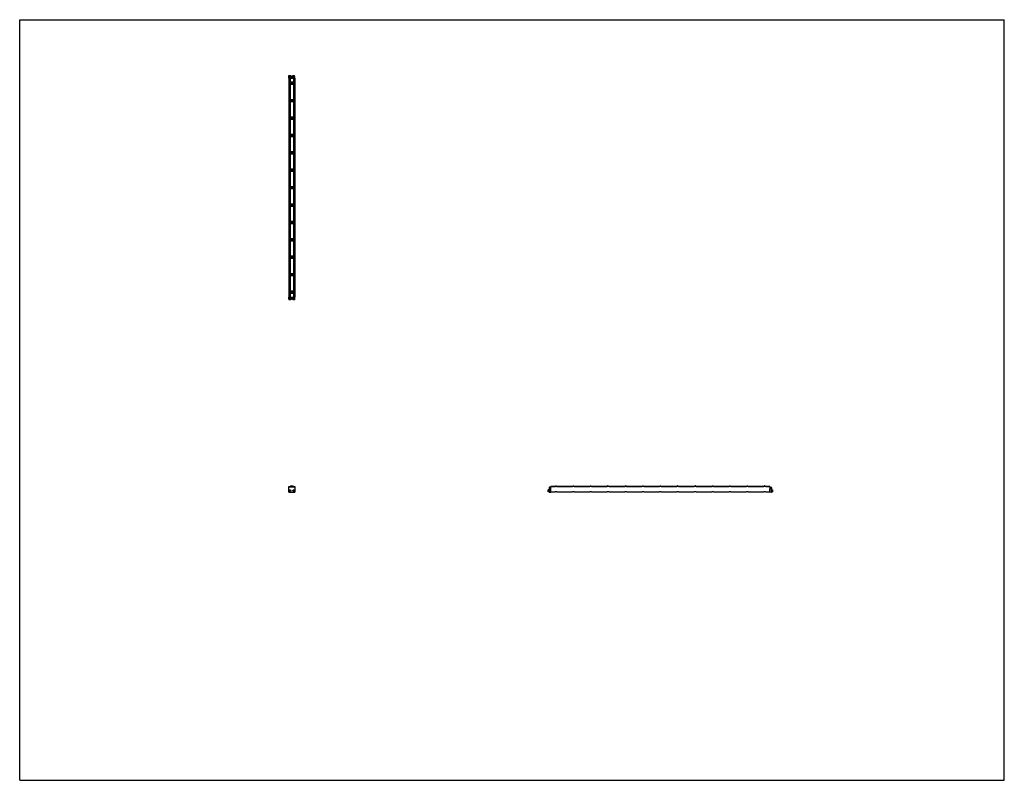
# Model space of a CAD drawing. Header units: inches. Extents: x 0 to 198, y 0 to 153.
import ezdxf

# ---------------------------------------------------------------- set-up
doc = ezdxf.new("R2010")
doc.units = ezdxf.units.IN
doc.header["$LTSCALE"] = 10.89
doc.header["$MEASUREMENT"] = 0
doc.layers.get('0').update_dxf_attribs({"linetype": 'CONTINUOUS'})
for name, color, linetype in [('240826_BL10', 7, 'CONTINUOUS'), ('240826_BL11', 7, 'CONTINUOUS'), ('240826_BL12', 7, 'CONTINUOUS'), ('240826_BL13', 7, 'CONTINUOUS'), ('240826_BL16', 7, 'CONTINUOUS'), ('240826_BL17', 7, 'CONTINUOUS'), ('240826_BL18', 7, 'CONTINUOUS'), ('240826_BL4', 7, 'CONTINUOUS'), ('240826_BL5', 7, 'CONTINUOUS'), ('240826_BL6', 7, 'CONTINUOUS'), ('240826_BL7', 7, 'CONTINUOUS'), ('240826_BL8', 7, 'CONTINUOUS'), ('240826_BL9', 7, 'CONTINUOUS'), ('240827_CAE_BL0', 7, 'CONTINUOUS'), ('240827_CAE_BL14', 7, 'CONTINUOUS'), ('2410WW_CAE_241044_BL19', 7, 'CONTINUOUS'), ('2436WW_243644_BL1', 7, 'CONTINUOUS'), ('X920693M_BL15', 7, 'CONTINUOUS'), ('X920693M_BL2', 7, 'CONTINUOUS'), ('X920693M_BL20', 7, 'CONTINUOUS'), ('X920693M_BL3', 7, 'CONTINUOUS')]:
    doc.layers.add(name, color=color, linetype=linetype)

# ---------------------------------------------------------------- blocks, each defined once
blk = doc.blocks.new('240827_CAE_BL0', base_point=(80.46, 77.57))
at = {"layer": '240827_CAE_BL0', "color": 7, "linetype": 'CONTINUOUS'}
for p, q in [((54.11, 97.19), (55.33, 97.19)), ((54.11, 96.83), (54.11, 97.19)), ((54.11, 97.08), (55.33, 97.08)), ((55.33, 96.83), (55.33, 97.19)), ((54.11, 96.83), (55.33, 96.83)), ((54.11, 57.94), (54.11, 58.94)), ((55.33, 58.94), (54.11, 58.94)), ((54.11, 57.94), (55.33, 57.94)), ((55.33, 58.94), (55.33, 57.94)), ((106.45, 58.85), (106.45, 58.03)), ((106.7, 58.94), (106.54, 58.94)), ((106.54, 57.94), (106.81, 57.94)), ((106.61, 58.77), (106.61, 58.64)), ((106.7, 58.77), (106.61, 58.77)), ((106.61, 58.64), (106.81, 58.64)), ((106.7, 58.94), (106.7, 58.77)), ((106.81, 57.94), (106.81, 58.64))]:
    blk.add_line(p, q, dxfattribs=at)
for centre, start, end in [((106.54, 58.85), 90, 180), ((106.54, 58.03), 180, 270)]:
    blk.add_arc(centre, 0.09, start, end, dxfattribs=at)
blk = doc.blocks.new('2436WW_243644_BL1', base_point=(102.47, 99.62))
at = {"layer": '2436WW_243644_BL1', "color": 7, "linetype": 'CONTINUOUS'}
for p, q in [((54.11, 141.21), (54.11, 97.21)), ((54.11, 141.21), (55.33, 141.21)), ((54.13, 141.21), (54.13, 97.21)), ((54.26, 141.21), (54.26, 140.32)), ((54.41, 141.21), (54.41, 140.4)), ((55.03, 141.21), (55.03, 140.4)), ((55.18, 141.21), (55.18, 140.32)), ((55.31, 141.21), (55.31, 97.21)), ((55.33, 97.21), (55.33, 141.21)), ((54.26, 140.09), (54.26, 136.82)), ((55.03, 140.4), (54.41, 140.4)), ((54.41, 140.02), (54.41, 136.9)), ((54.41, 140.02), (55.03, 140.02)), ((55.03, 140.02), (55.03, 136.9)), ((55.18, 140.09), (55.18, 136.82)), ((55.03, 136.9), (54.41, 136.9)), ((54.26, 136.59), (54.26, 133.32)), ((54.41, 136.52), (54.41, 133.4)), ((54.41, 136.52), (55.03, 136.52)), ((55.03, 136.52), (55.03, 133.4)), ((55.18, 136.59), (55.18, 133.32)), ((54.26, 133.09), (54.26, 129.82)), ((55.03, 133.4), (54.41, 133.4)), ((54.41, 133.02), (54.41, 129.9)), ((54.41, 133.02), (55.03, 133.02)), ((55.03, 133.02), (55.03, 129.9)), ((55.18, 133.09), (55.18, 129.82)), ((54.26, 129.59), (54.26, 126.32)), ((55.03, 129.9), (54.41, 129.9)), ((54.41, 129.52), (54.41, 126.4)), ((54.41, 129.52), (55.03, 129.52)), ((55.03, 129.52), (55.03, 126.4)), ((55.18, 129.59), (55.18, 126.32)), ((54.26, 126.09), (54.26, 122.82)), ((55.03, 126.4), (54.41, 126.4)), ((54.41, 126.02), (54.41, 122.9)), ((54.41, 126.02), (55.03, 126.02)), ((55.03, 126.02), (55.03, 122.9)), ((55.18, 126.09), (55.18, 122.82)), ((55.03, 122.9), (54.41, 122.9)), ((54.26, 122.59), (54.26, 119.32)), ((54.41, 122.52), (54.41, 119.4)), ((54.41, 122.52), (55.03, 122.52)), ((55.03, 122.52), (55.03, 119.4)), ((55.18, 122.59), (55.18, 119.32)), ((54.26, 119.09), (54.26, 115.82)), ((55.03, 119.4), (54.41, 119.4)), ((54.41, 119.02), (54.41, 115.9)), ((54.41, 119.02), (55.03, 119.02)), ((55.03, 119.02), (55.03, 115.9)), ((55.18, 119.09), (55.18, 115.82)), ((54.26, 115.59), (54.26, 112.32)), ((55.03, 115.9), (54.41, 115.9)), ((54.41, 115.52), (55.03, 115.52)), ((54.41, 115.52), (54.41, 112.4)), ((55.03, 115.52), (55.03, 112.4)), ((55.18, 115.59), (55.18, 112.32)), ((54.26, 112.09), (54.26, 108.82)), ((55.03, 112.4), (54.41, 112.4)), ((54.41, 112.02), (55.03, 112.02)), ((54.41, 112.02), (54.41, 108.9)), ((55.03, 112.02), (55.03, 108.9)), ((55.18, 112.09), (55.18, 108.82)), ((54.26, 108.59), (54.26, 105.32)), ((55.03, 108.9), (54.41, 108.9)), ((54.41, 108.52), (55.03, 108.52)), ((54.41, 108.52), (54.41, 105.4)), ((55.03, 108.52), (55.03, 105.4)), ((55.18, 108.59), (55.18, 105.32)), ((54.26, 105.09), (54.26, 101.82)), ((55.03, 105.4), (54.41, 105.4)), ((54.41, 105.02), (55.03, 105.02)), ((54.41, 105.02), (54.41, 101.9)), ((55.03, 105.02), (55.03, 101.9)), ((55.18, 105.09), (55.18, 101.82)), ((54.26, 101.59), (54.26, 98.32)), ((55.03, 101.9), (54.41, 101.9)), ((54.41, 101.52), (55.03, 101.52)), ((54.41, 101.52), (54.41, 98.4)), ((55.03, 101.52), (55.03, 98.4)), ((55.18, 101.59), (55.18, 98.32)), ((54.12, 97.21), (54.11, 97.21)), ((54.13, 97.21), (55.33, 97.21)), ((54.26, 98.09), (54.26, 97.21)), ((55.03, 98.4), (54.41, 98.4)), ((54.41, 98.02), (55.03, 98.02)), ((54.41, 98.02), (54.41, 97.21)), ((55.03, 98.02), (55.03, 97.21)), ((55.18, 98.09), (55.18, 97.21)), ((54.13, 58.94), (54.13, 59.07)), ((54.13, 59.07), (54.26, 59.07)), ((54.26, 59.07), (54.26, 58.94)), ((55.18, 58.94), (55.18, 59.07)), ((55.18, 59.07), (55.31, 59.07)), ((55.31, 59.07), (55.31, 58.94)), ((106.83, 59.11), (106.83, 59.13)), ((106.83, 59.13), (107.64, 59.13)), ((106.83, 58.02), (106.83, 59.07)), ((150.83, 59.07), (106.83, 59.07)), ((106.83, 58.02), (107.66, 58.02)), ((107.64, 59.13), (107.64, 59.07)), ((108.01, 58.02), (111.16, 58.02)), ((108.02, 59.07), (108.02, 59.13)), ((108.02, 59.13), (111.14, 59.13)), ((111.14, 59.13), (111.14, 59.07)), ((111.51, 58.02), (114.66, 58.02)), ((111.52, 59.07), (111.52, 59.13)), ((111.52, 59.13), (114.64, 59.13)), ((114.64, 59.13), (114.64, 59.07)), ((115.01, 58.02), (118.16, 58.02)), ((115.02, 59.07), (115.02, 59.13)), ((115.02, 59.13), (118.14, 59.13)), ((118.14, 59.13), (118.14, 59.07)), ((118.51, 58.02), (121.66, 58.02)), ((118.52, 59.07), (118.52, 59.13)), ((118.52, 59.13), (121.64, 59.13)), ((121.64, 59.13), (121.64, 59.07)), ((122.01, 58.02), (125.16, 58.02)), ((122.02, 59.07), (122.02, 59.13)), ((122.02, 59.13), (125.14, 59.13)), ((125.14, 59.13), (125.14, 59.07)), ((125.51, 58.02), (128.66, 58.02)), ((125.52, 59.07), (125.52, 59.13)), ((125.52, 59.13), (128.64, 59.13)), ((128.64, 59.13), (128.64, 59.07)), ((129.01, 58.02), (132.16, 58.02)), ((129.02, 59.07), (129.02, 59.13)), ((129.02, 59.13), (132.14, 59.13)), ((132.14, 59.13), (132.14, 59.07)), ((132.51, 58.02), (135.66, 58.02)), ((132.52, 59.13), (135.64, 59.13)), ((132.52, 59.07), (132.52, 59.13)), ((135.64, 59.13), (135.64, 59.07)), ((136.01, 58.02), (139.16, 58.02)), ((136.02, 59.13), (139.14, 59.13)), ((136.02, 59.07), (136.02, 59.13)), ((139.14, 59.13), (139.14, 59.07)), ((139.51, 58.02), (142.66, 58.02)), ((139.52, 59.13), (142.64, 59.13)), ((139.52, 59.07), (139.52, 59.13)), ((142.64, 59.13), (142.64, 59.07)), ((143.01, 58.02), (146.16, 58.02)), ((143.02, 59.13), (146.14, 59.13)), ((143.02, 59.07), (143.02, 59.13)), ((146.14, 59.13), (146.14, 59.07)), ((146.51, 58.02), (149.66, 58.02)), ((146.52, 59.13), (149.64, 59.13)), ((146.52, 59.07), (146.52, 59.13)), ((149.64, 59.13), (149.64, 59.07)), ((150.01, 58.02), (150.83, 58.02)), ((150.02, 59.13), (150.83, 59.13)), ((150.02, 59.07), (150.02, 59.13)), ((150.83, 59.13), (150.83, 58.02))]:
    blk.add_line(p, q, dxfattribs=at)
for centre, radius, start, end in [((54.41, 140.21), 0.188, 90, 270), ((55.03, 140.21), 0.188, 270, 90), ((54.41, 136.71), 0.188, 90, 270), ((55.03, 136.71), 0.188, 270, 90), ((54.41, 133.21), 0.188, 90, 270), ((55.03, 133.21), 0.188, 270, 90), ((54.41, 129.71), 0.188, 90, 270), ((55.03, 129.71), 0.188, 270, 90), ((54.41, 126.21), 0.188, 90, 270), ((55.03, 126.21), 0.188, 270, 90), ((54.41, 122.71), 0.188, 90, 270), ((55.03, 122.71), 0.188, 270, 90), ((54.41, 119.21), 0.188, 90, 270), ((55.03, 119.21), 0.188, 270, 90), ((54.41, 115.71), 0.188, 90, 270), ((55.03, 115.71), 0.188, 270, 90), ((54.41, 112.21), 0.188, 90, 270), ((55.03, 112.21), 0.188, 270, 90), ((54.41, 108.71), 0.188, 90, 270), ((55.03, 108.71), 0.188, 270, 90), ((54.41, 105.21), 0.188, 90, 270), ((55.03, 105.21), 0.188, 270, 90), ((54.41, 101.71), 0.188, 90, 270), ((55.03, 101.71), 0.188, 270, 90), ((54.41, 98.21), 0.188, 90, 270), ((55.03, 98.21), 0.188, 270, 90), ((54.35, 58.26), 0.233, 177.7393, 180), ((54.72, 58.82), 0.312, 23.638, 156.3657), ((54.72, 58.82), 0.161, 51.4637, 128.5483)]:
    blk.add_arc(centre, radius, start, end, dxfattribs=at)
for points, knots in [([(107.83, 58.06), (107.81, 58.06), (107.78, 58.06), (107.73, 58.04), (107.69, 58.03), (107.67, 58.03), (107.66, 58.02), (107.66, 58.02)], [0, 0, 0, 0, 0.317915, 0.607577, 0.844276, 0.9339, 1, 1, 1, 1]), ([(107.99, 58.03), (107.98, 58.03), (107.96, 58.04), (107.91, 58.05), (107.86, 58.06), (107.83, 58.06)], [0, 0, 0, 0, 0.196955, 0.439064, 1, 1, 1, 1]), ([(108.01, 58.02), (108.01, 58.02), (108, 58.02), (107.99, 58.03), (107.99, 58.03)], [0, 0, 0, 0, 0.432818, 1, 1, 1, 1]), ([(111.33, 58.06), (111.31, 58.06), (111.28, 58.06), (111.23, 58.04), (111.19, 58.03), (111.17, 58.03), (111.16, 58.02), (111.16, 58.02)], [0, 0, 0, 0, 0.317915, 0.607577, 0.844276, 0.9339, 1, 1, 1, 1]), ([(111.49, 58.03), (111.48, 58.03), (111.46, 58.04), (111.41, 58.05), (111.36, 58.06), (111.33, 58.06)], [0, 0, 0, 0, 0.196955, 0.439064, 1, 1, 1, 1]), ([(111.51, 58.02), (111.51, 58.02), (111.5, 58.02), (111.49, 58.03), (111.49, 58.03)], [0, 0, 0, 0, 0.432818, 1, 1, 1, 1]), ([(114.83, 58.06), (114.81, 58.06), (114.78, 58.06), (114.73, 58.04), (114.69, 58.03), (114.67, 58.03), (114.66, 58.02), (114.66, 58.02)], [0, 0, 0, 0, 0.317915, 0.607577, 0.844276, 0.9339, 1, 1, 1, 1]), ([(114.99, 58.03), (114.98, 58.03), (114.96, 58.04), (114.91, 58.05), (114.86, 58.06), (114.83, 58.06)], [0, 0, 0, 0, 0.196955, 0.439064, 1, 1, 1, 1]), ([(115.01, 58.02), (115.01, 58.02), (115, 58.02), (114.99, 58.03), (114.99, 58.03)], [0, 0, 0, 0, 0.432818, 1, 1, 1, 1]), ([(118.33, 58.06), (118.31, 58.06), (118.28, 58.06), (118.23, 58.04), (118.19, 58.03), (118.17, 58.03), (118.16, 58.02), (118.16, 58.02)], [0, 0, 0, 0, 0.317915, 0.607577, 0.844276, 0.9339, 1, 1, 1, 1]), ([(118.49, 58.03), (118.48, 58.03), (118.46, 58.04), (118.41, 58.05), (118.36, 58.06), (118.33, 58.06)], [0, 0, 0, 0, 0.196955, 0.439064, 1, 1, 1, 1]), ([(118.51, 58.02), (118.51, 58.02), (118.5, 58.02), (118.49, 58.03), (118.49, 58.03)], [0, 0, 0, 0, 0.432818, 1, 1, 1, 1]), ([(121.83, 58.06), (121.81, 58.06), (121.78, 58.06), (121.73, 58.04), (121.69, 58.03), (121.67, 58.03), (121.66, 58.02), (121.66, 58.02)], [0, 0, 0, 0, 0.317915, 0.607577, 0.844276, 0.9339, 1, 1, 1, 1]), ([(121.99, 58.03), (121.98, 58.03), (121.96, 58.04), (121.91, 58.05), (121.86, 58.06), (121.83, 58.06)], [0, 0, 0, 0, 0.196955, 0.439064, 1, 1, 1, 1]), ([(122.01, 58.02), (122.01, 58.02), (122, 58.02), (121.99, 58.03), (121.99, 58.03)], [0, 0, 0, 0, 0.432818, 1, 1, 1, 1]), ([(125.33, 58.06), (125.31, 58.06), (125.28, 58.06), (125.23, 58.04), (125.19, 58.03), (125.17, 58.03), (125.16, 58.02), (125.16, 58.02)], [0, 0, 0, 0, 0.317915, 0.607577, 0.844276, 0.9339, 1, 1, 1, 1]), ([(125.49, 58.03), (125.48, 58.03), (125.46, 58.04), (125.41, 58.05), (125.36, 58.06), (125.33, 58.06)], [0, 0, 0, 0, 0.196955, 0.439064, 1, 1, 1, 1]), ([(125.51, 58.02), (125.51, 58.02), (125.5, 58.02), (125.49, 58.03), (125.49, 58.03)], [0, 0, 0, 0, 0.432818, 1, 1, 1, 1]), ([(128.83, 58.06), (128.81, 58.06), (128.78, 58.06), (128.73, 58.04), (128.69, 58.03), (128.67, 58.03), (128.66, 58.02), (128.66, 58.02)], [0, 0, 0, 0, 0.317915, 0.607577, 0.844276, 0.9339, 1, 1, 1, 1]), ([(128.99, 58.03), (128.98, 58.03), (128.96, 58.04), (128.91, 58.05), (128.86, 58.06), (128.83, 58.06)], [0, 0, 0, 0, 0.196955, 0.439064, 1, 1, 1, 1]), ([(129.01, 58.02), (129.01, 58.02), (129, 58.02), (128.99, 58.03), (128.99, 58.03)], [0, 0, 0, 0, 0.432818, 1, 1, 1, 1]), ([(132.33, 58.06), (132.31, 58.06), (132.28, 58.06), (132.23, 58.04), (132.19, 58.03), (132.17, 58.03), (132.16, 58.02), (132.16, 58.02)], [0, 0, 0, 0, 0.317915, 0.607577, 0.844276, 0.9339, 1, 1, 1, 1]), ([(132.49, 58.03), (132.48, 58.03), (132.46, 58.04), (132.41, 58.05), (132.36, 58.06), (132.33, 58.06)], [0, 0, 0, 0, 0.196955, 0.439064, 1, 1, 1, 1]), ([(132.51, 58.02), (132.51, 58.02), (132.5, 58.02), (132.49, 58.03), (132.49, 58.03)], [0, 0, 0, 0, 0.432818, 1, 1, 1, 1]), ([(135.83, 58.06), (135.81, 58.06), (135.78, 58.06), (135.73, 58.04), (135.69, 58.03), (135.67, 58.03), (135.66, 58.02), (135.66, 58.02)], [0, 0, 0, 0, 0.317915, 0.607577, 0.844276, 0.9339, 1, 1, 1, 1]), ([(135.99, 58.03), (135.98, 58.03), (135.96, 58.04), (135.91, 58.05), (135.86, 58.06), (135.83, 58.06)], [0, 0, 0, 0, 0.196955, 0.439064, 1, 1, 1, 1]), ([(136.01, 58.02), (136.01, 58.02), (136, 58.02), (135.99, 58.03), (135.99, 58.03)], [0, 0, 0, 0, 0.432818, 1, 1, 1, 1]), ([(139.33, 58.06), (139.31, 58.06), (139.28, 58.06), (139.23, 58.04), (139.19, 58.03), (139.17, 58.03), (139.16, 58.02), (139.16, 58.02)], [0, 0, 0, 0, 0.317915, 0.607577, 0.844276, 0.9339, 1, 1, 1, 1]), ([(139.49, 58.03), (139.48, 58.03), (139.46, 58.04), (139.41, 58.05), (139.36, 58.06), (139.33, 58.06)], [0, 0, 0, 0, 0.196955, 0.439064, 1, 1, 1, 1]), ([(139.51, 58.02), (139.51, 58.02), (139.5, 58.02), (139.49, 58.03), (139.49, 58.03)], [0, 0, 0, 0, 0.432818, 1, 1, 1, 1]), ([(142.83, 58.06), (142.81, 58.06), (142.78, 58.06), (142.73, 58.04), (142.69, 58.03), (142.67, 58.03), (142.66, 58.02), (142.66, 58.02)], [0, 0, 0, 0, 0.317915, 0.607577, 0.844276, 0.9339, 1, 1, 1, 1]), ([(142.99, 58.03), (142.98, 58.03), (142.96, 58.04), (142.91, 58.05), (142.86, 58.06), (142.83, 58.06)], [0, 0, 0, 0, 0.196955, 0.439064, 1, 1, 1, 1]), ([(143.01, 58.02), (143.01, 58.02), (143, 58.02), (142.99, 58.03), (142.99, 58.03)], [0, 0, 0, 0, 0.432818, 1, 1, 1, 1]), ([(146.33, 58.06), (146.31, 58.06), (146.28, 58.06), (146.23, 58.04), (146.19, 58.03), (146.17, 58.03), (146.16, 58.02), (146.16, 58.02)], [0, 0, 0, 0, 0.317915, 0.607577, 0.844276, 0.9339, 1, 1, 1, 1]), ([(146.49, 58.03), (146.48, 58.03), (146.46, 58.04), (146.41, 58.05), (146.36, 58.06), (146.33, 58.06)], [0, 0, 0, 0, 0.196955, 0.439064, 1, 1, 1, 1]), ([(146.51, 58.02), (146.51, 58.02), (146.5, 58.02), (146.49, 58.03), (146.49, 58.03)], [0, 0, 0, 0, 0.432818, 1, 1, 1, 1]), ([(149.83, 58.06), (149.81, 58.06), (149.78, 58.06), (149.73, 58.04), (149.69, 58.03), (149.67, 58.03), (149.66, 58.02), (149.66, 58.02)], [0, 0, 0, 0, 0.317915, 0.607577, 0.844276, 0.9339, 1, 1, 1, 1]), ([(149.99, 58.03), (149.98, 58.03), (149.96, 58.04), (149.91, 58.05), (149.86, 58.06), (149.83, 58.06)], [0, 0, 0, 0, 0.196955, 0.439064, 1, 1, 1, 1]), ([(150.01, 58.02), (150.01, 58.02), (150, 58.02), (149.99, 58.03), (149.99, 58.03)], [0, 0, 0, 0, 0.432818, 1, 1, 1, 1])]:
    blk.add_open_spline(points, degree=3, knots=knots, dxfattribs=at)
blk = doc.blocks.new('X920693M_BL2', base_point=(54.35, 77.63))
at = {"layer": 'X920693M_BL2', "color": 7, "linetype": 'CONTINUOUS'}
for p, q in [((54.23, 97.19), (54.23, 97.21)), ((54.47, 97.19), (54.47, 97.21)), ((54.15, 96.83), (54.15, 96.67)), ((54.54, 96.67), (54.15, 96.67)), ((54.54, 96.83), (54.54, 96.67)), ((54.26, 58.28), (54.33, 58.35)), ((54.26, 58.28), (54.28, 58.2)), ((54.37, 58.17), (54.28, 58.2)), ((54.33, 58.35), (54.42, 58.32)), ((54.43, 58.23), (54.37, 58.17)), ((54.43, 58.23), (54.42, 58.32))]:
    blk.add_line(p, q, dxfattribs=at)
blk.add_circle((54.35, 58.26), 0.197, dxfattribs=at)
blk = doc.blocks.new('X920693M_BL3', base_point=(80.87, 77.63))
at = {"layer": 'X920693M_BL3', "color": 7, "linetype": 'CONTINUOUS'}
for p, q in [((54.98, 97.21), (54.98, 97.19)), ((55.22, 97.21), (55.22, 97.19)), ((54.9, 96.83), (54.9, 96.67)), ((55.29, 96.67), (54.9, 96.67)), ((55.29, 96.83), (55.29, 96.67)), ((55.02, 58.3), (55.1, 58.35)), ((55.02, 58.3), (55.02, 58.21)), ((55.1, 58.17), (55.02, 58.21)), ((55.1, 58.35), (55.18, 58.3)), ((55.18, 58.21), (55.1, 58.17)), ((55.18, 58.21), (55.18, 58.3)), ((106.29, 58.06), (106.29, 58.45)), ((106.45, 58.45), (106.29, 58.45)), ((106.45, 58.06), (106.29, 58.06)), ((106.81, 58.37), (106.83, 58.37)), ((106.81, 58.14), (106.83, 58.14))]:
    blk.add_line(p, q, dxfattribs=at)
blk.add_circle((55.1, 58.26), 0.197, dxfattribs=at)
blk = doc.blocks.new('240826_BL4', base_point=(81.12, 78.35))
at = {"layer": '240826_BL4', "color": 7, "linetype": 'CONTINUOUS'}
for p, q in [((54.28, 98.29), (54.28, 98.12)), ((54.3, 98.31), (55.14, 98.31)), ((55.14, 98.11), (54.3, 98.11)), ((54.47, 98.33), (54.97, 98.33)), ((54.47, 98.33), (54.47, 98.31)), ((54.47, 98.11), (54.47, 98.09)), ((54.97, 98.09), (54.47, 98.09)), ((54.97, 98.33), (54.97, 98.31)), ((54.97, 98.11), (54.97, 98.09)), ((55.16, 98.29), (55.16, 98.12)), ((107.71, 59.07), (107.73, 59.07)), ((107.73, 59.24), (107.73, 59.07)), ((107.75, 59.26), (107.92, 59.26)), ((107.93, 59.24), (107.93, 59.07)), ((107.95, 59.07), (107.93, 59.07))]:
    blk.add_line(p, q, dxfattribs=at)
for centre, radius, start, end in [((54.3, 98.29), 0.015, 90, 180), ((54.3, 98.12), 0.015, 180, 270), ((55.14, 98.29), 0.015, 0, 90), ((55.14, 98.12), 0.015, 270, 360), ((54.72, 58.82), 0.438, 16.6092, 163.3908), ((54.72, 58.82), 0.33, 22.2774, 157.7229), ((54.72, 58.82), 0.322, 22.8534, 157.1465), ((107.75, 59.24), 0.015, 90, 180), ((107.92, 59.24), 0.015, 0, 90)]:
    blk.add_arc(centre, radius, start, end, dxfattribs=at)
blk = doc.blocks.new('240826_BL5', base_point=(82.87, 80.45))
at = {"layer": '240826_BL5', "color": 7, "linetype": 'CONTINUOUS'}
for p, q in [((54.28, 101.79), (54.28, 101.62)), ((54.3, 101.81), (55.14, 101.81)), ((55.14, 101.61), (54.3, 101.61)), ((54.47, 101.83), (54.97, 101.83)), ((54.47, 101.83), (54.47, 101.81)), ((54.47, 101.61), (54.47, 101.59)), ((54.97, 101.59), (54.47, 101.59)), ((54.97, 101.83), (54.97, 101.81)), ((54.97, 101.61), (54.97, 101.59)), ((55.16, 101.79), (55.16, 101.62)), ((111.21, 59.07), (111.23, 59.07)), ((111.23, 59.24), (111.23, 59.07)), ((111.25, 59.26), (111.42, 59.26)), ((111.43, 59.24), (111.43, 59.07)), ((111.45, 59.07), (111.43, 59.07))]:
    blk.add_line(p, q, dxfattribs=at)
for centre, start, end in [((54.3, 101.79), 90, 180), ((54.3, 101.62), 180, 270), ((55.14, 101.79), 0, 90), ((55.14, 101.62), 270, 360), ((111.25, 59.24), 90, 180), ((111.42, 59.24), 0, 90)]:
    blk.add_arc(centre, 0.015, start, end, dxfattribs=at)
blk = doc.blocks.new('240826_BL6', base_point=(84.62, 82.2))
at = {"layer": '240826_BL6', "color": 7, "linetype": 'CONTINUOUS'}
for p, q in [((54.28, 105.29), (54.28, 105.12)), ((54.3, 105.31), (55.14, 105.31)), ((55.14, 105.11), (54.3, 105.11)), ((54.47, 105.33), (54.97, 105.33)), ((54.47, 105.33), (54.47, 105.31)), ((54.47, 105.11), (54.47, 105.09)), ((54.97, 105.09), (54.47, 105.09)), ((54.97, 105.33), (54.97, 105.31)), ((54.97, 105.11), (54.97, 105.09)), ((55.16, 105.29), (55.16, 105.12)), ((114.71, 59.07), (114.73, 59.07)), ((114.73, 59.24), (114.73, 59.07)), ((114.75, 59.26), (114.92, 59.26)), ((114.93, 59.24), (114.93, 59.07)), ((114.95, 59.07), (114.93, 59.07))]:
    blk.add_line(p, q, dxfattribs=at)
for centre, start, end in [((54.3, 105.29), 90, 180), ((54.3, 105.12), 180, 270), ((55.14, 105.29), 0, 90), ((55.14, 105.12), 270, 360), ((114.75, 59.24), 90, 180), ((114.92, 59.24), 0, 90)]:
    blk.add_arc(centre, 0.015, start, end, dxfattribs=at)
blk = doc.blocks.new('240826_BL7', base_point=(86.37, 83.95))
at = {"layer": '240826_BL7', "color": 7, "linetype": 'CONTINUOUS'}
for p, q in [((54.28, 108.79), (54.28, 108.62)), ((54.3, 108.81), (55.14, 108.81)), ((55.14, 108.61), (54.3, 108.61)), ((54.47, 108.83), (54.97, 108.83)), ((54.47, 108.83), (54.47, 108.81)), ((54.47, 108.61), (54.47, 108.59)), ((54.97, 108.59), (54.47, 108.59)), ((54.97, 108.83), (54.97, 108.81)), ((54.97, 108.61), (54.97, 108.59)), ((55.16, 108.79), (55.16, 108.62)), ((118.21, 59.07), (118.23, 59.07)), ((118.23, 59.24), (118.23, 59.07)), ((118.25, 59.26), (118.42, 59.26)), ((118.43, 59.24), (118.43, 59.07)), ((118.45, 59.07), (118.43, 59.07))]:
    blk.add_line(p, q, dxfattribs=at)
for centre, start, end in [((54.3, 108.79), 90, 180), ((54.3, 108.62), 180, 270), ((55.14, 108.79), 0, 90), ((55.14, 108.62), 270, 360), ((118.25, 59.24), 90, 180), ((118.42, 59.24), 0, 90)]:
    blk.add_arc(centre, 0.015, start, end, dxfattribs=at)
blk = doc.blocks.new('240826_BL8', base_point=(88.12, 85.7))
at = {"layer": '240826_BL8', "color": 7, "linetype": 'CONTINUOUS'}
for p, q in [((54.28, 112.29), (54.28, 112.12)), ((54.3, 112.31), (55.14, 112.31)), ((55.14, 112.11), (54.3, 112.11)), ((54.47, 112.33), (54.97, 112.33)), ((54.47, 112.33), (54.47, 112.31)), ((54.47, 112.11), (54.47, 112.09)), ((54.97, 112.09), (54.47, 112.09)), ((54.97, 112.33), (54.97, 112.31)), ((54.97, 112.11), (54.97, 112.09)), ((55.16, 112.29), (55.16, 112.12)), ((121.71, 59.07), (121.73, 59.07)), ((121.73, 59.24), (121.73, 59.07)), ((121.75, 59.26), (121.92, 59.26)), ((121.93, 59.24), (121.93, 59.07)), ((121.95, 59.07), (121.93, 59.07))]:
    blk.add_line(p, q, dxfattribs=at)
for centre, start, end in [((54.3, 112.29), 90, 180), ((54.3, 112.12), 180, 270), ((55.14, 112.29), 0, 90), ((55.14, 112.12), 270, 360), ((121.75, 59.24), 90, 180), ((121.92, 59.24), 0, 90)]:
    blk.add_arc(centre, 0.015, start, end, dxfattribs=at)
blk = doc.blocks.new('240826_BL9', base_point=(102.12, 99.7))
at = {"layer": '240826_BL9', "color": 7, "linetype": 'CONTINUOUS'}
for p, q in [((54.28, 140.29), (54.28, 140.12)), ((54.3, 140.31), (55.14, 140.31)), ((55.14, 140.11), (54.3, 140.11)), ((54.47, 140.33), (54.47, 140.31)), ((54.47, 140.33), (54.97, 140.33)), ((54.47, 140.11), (54.47, 140.09)), ((54.97, 140.09), (54.47, 140.09)), ((54.97, 140.33), (54.97, 140.31)), ((54.97, 140.11), (54.97, 140.09)), ((55.16, 140.29), (55.16, 140.12)), ((149.71, 59.07), (149.73, 59.07)), ((149.73, 59.24), (149.73, 59.07)), ((149.75, 59.26), (149.92, 59.26)), ((149.93, 59.24), (149.93, 59.07)), ((149.95, 59.07), (149.93, 59.07))]:
    blk.add_line(p, q, dxfattribs=at)
for centre, start, end in [((54.3, 140.29), 90, 180), ((54.3, 140.12), 180, 270), ((55.14, 140.29), 0, 90), ((55.14, 140.12), 270, 360), ((149.75, 59.24), 90, 180), ((149.92, 59.24), 0, 90)]:
    blk.add_arc(centre, 0.015, start, end, dxfattribs=at)
blk = doc.blocks.new('240826_BL10', base_point=(89.87, 87.45))
at = {"layer": '240826_BL10', "color": 7, "linetype": 'CONTINUOUS'}
for p, q in [((54.28, 115.79), (54.28, 115.62)), ((54.3, 115.81), (55.14, 115.81)), ((55.14, 115.61), (54.3, 115.61)), ((54.47, 115.83), (54.97, 115.83)), ((54.47, 115.83), (54.47, 115.81)), ((54.47, 115.61), (54.47, 115.59)), ((54.97, 115.59), (54.47, 115.59)), ((54.97, 115.83), (54.97, 115.81)), ((54.97, 115.61), (54.97, 115.59)), ((55.16, 115.79), (55.16, 115.62)), ((125.21, 59.07), (125.23, 59.07)), ((125.23, 59.24), (125.23, 59.07)), ((125.25, 59.26), (125.42, 59.26)), ((125.43, 59.24), (125.43, 59.07)), ((125.45, 59.07), (125.43, 59.07))]:
    blk.add_line(p, q, dxfattribs=at)
for centre, start, end in [((54.3, 115.79), 90, 180), ((54.3, 115.62), 180, 270), ((55.14, 115.79), 0, 90), ((55.14, 115.62), 270, 360), ((125.25, 59.24), 90, 180), ((125.42, 59.24), 0, 90)]:
    blk.add_arc(centre, 0.015, start, end, dxfattribs=at)
blk = doc.blocks.new('240826_BL11', base_point=(100.37, 97.95))
at = {"layer": '240826_BL11', "color": 7, "linetype": 'CONTINUOUS'}
for p, q in [((54.28, 136.79), (54.28, 136.62)), ((54.3, 136.81), (55.14, 136.81)), ((54.47, 136.83), (54.47, 136.81)), ((54.47, 136.83), (54.97, 136.83)), ((54.97, 136.83), (54.97, 136.81)), ((55.16, 136.79), (55.16, 136.62)), ((55.14, 136.61), (54.3, 136.61)), ((54.47, 136.61), (54.47, 136.59)), ((54.97, 136.59), (54.47, 136.59)), ((54.97, 136.61), (54.97, 136.59)), ((146.21, 59.07), (146.23, 59.07)), ((146.23, 59.24), (146.23, 59.07)), ((146.25, 59.26), (146.42, 59.26)), ((146.43, 59.24), (146.43, 59.07)), ((146.45, 59.07), (146.43, 59.07))]:
    blk.add_line(p, q, dxfattribs=at)
for centre, start, end in [((54.3, 136.79), 90, 180), ((54.3, 136.62), 180, 270), ((55.14, 136.79), 0, 90), ((55.14, 136.62), 270, 360), ((146.25, 59.24), 90, 180), ((146.42, 59.24), 0, 90)]:
    blk.add_arc(centre, 0.015, start, end, dxfattribs=at)
blk = doc.blocks.new('240826_BL12', base_point=(98.62, 96.2))
at = {"layer": '240826_BL12', "color": 7, "linetype": 'CONTINUOUS'}
for p, q in [((54.28, 133.29), (54.28, 133.12)), ((54.3, 133.31), (55.14, 133.31)), ((55.14, 133.11), (54.3, 133.11)), ((54.47, 133.33), (54.47, 133.31)), ((54.47, 133.33), (54.97, 133.33)), ((54.47, 133.11), (54.47, 133.09)), ((54.97, 133.09), (54.47, 133.09)), ((54.97, 133.33), (54.97, 133.31)), ((54.97, 133.11), (54.97, 133.09)), ((55.16, 133.29), (55.16, 133.12)), ((142.71, 59.07), (142.73, 59.07)), ((142.73, 59.24), (142.73, 59.07)), ((142.75, 59.26), (142.92, 59.26)), ((142.93, 59.24), (142.93, 59.07)), ((142.95, 59.07), (142.93, 59.07))]:
    blk.add_line(p, q, dxfattribs=at)
for centre, start, end in [((54.3, 133.29), 90, 180), ((54.3, 133.12), 180, 270), ((55.14, 133.29), 0, 90), ((55.14, 133.12), 270, 360), ((142.75, 59.24), 90, 180), ((142.92, 59.24), 0, 90)]:
    blk.add_arc(centre, 0.015, start, end, dxfattribs=at)
blk = doc.blocks.new('240826_BL13', base_point=(96.87, 94.45))
at = {"layer": '240826_BL13', "color": 7, "linetype": 'CONTINUOUS'}
for p, q in [((54.28, 129.79), (54.28, 129.62)), ((54.3, 129.81), (55.14, 129.81)), ((55.14, 129.61), (54.3, 129.61)), ((54.47, 129.83), (54.47, 129.81)), ((54.47, 129.83), (54.97, 129.83)), ((54.47, 129.61), (54.47, 129.59)), ((54.97, 129.59), (54.47, 129.59)), ((54.97, 129.83), (54.97, 129.81)), ((54.97, 129.61), (54.97, 129.59)), ((55.16, 129.79), (55.16, 129.62)), ((139.21, 59.07), (139.23, 59.07)), ((139.23, 59.24), (139.23, 59.07)), ((139.25, 59.26), (139.42, 59.26)), ((139.43, 59.24), (139.43, 59.07)), ((139.45, 59.07), (139.43, 59.07))]:
    blk.add_line(p, q, dxfattribs=at)
for centre, start, end in [((54.3, 129.79), 90, 180), ((54.3, 129.62), 180, 270), ((55.14, 129.79), 0, 90), ((55.14, 129.62), 270, 360), ((139.25, 59.24), 90, 180), ((139.42, 59.24), 0, 90)]:
    blk.add_arc(centre, 0.015, start, end, dxfattribs=at)
blk = doc.blocks.new('240827_CAE_BL14', base_point=(102.66, 99.77))
at = {"layer": '240827_CAE_BL14', "color": 7, "linetype": 'CONTINUOUS'}
for p, q in [((54.11, 141.23), (54.11, 141.59)), ((55.33, 141.59), (54.11, 141.59)), ((55.33, 141.34), (54.11, 141.34)), ((55.33, 141.23), (54.11, 141.23)), ((55.33, 141.23), (55.33, 141.59)), ((151.05, 58.64), (150.85, 58.64)), ((150.85, 57.94), (150.85, 58.64)), ((151.12, 57.94), (150.85, 57.94)), ((150.96, 58.94), (151.12, 58.94)), ((150.96, 58.94), (150.96, 58.77)), ((150.96, 58.77), (151.05, 58.77)), ((151.05, 58.77), (151.05, 58.64)), ((151.21, 58.85), (151.21, 58.03))]:
    blk.add_line(p, q, dxfattribs=at)
for centre, start, end in [((151.12, 58.85), 0, 90), ((151.12, 58.03), 270, 360)]:
    blk.add_arc(centre, 0.09, start, end, dxfattribs=at)
blk = doc.blocks.new('X920693M_BL15', base_point=(54.35, 141.48))
at = {"layer": 'X920693M_BL15', "color": 7, "linetype": 'CONTINUOUS'}
for p, q in [((54.15, 141.59), (54.15, 141.75)), ((54.15, 141.75), (54.54, 141.75)), ((54.23, 141.23), (54.23, 141.21)), ((54.47, 141.23), (54.47, 141.21)), ((54.54, 141.59), (54.54, 141.75))]:
    blk.add_line(p, q, dxfattribs=at)
blk = doc.blocks.new('240826_BL16', base_point=(95.12, 92.7))
at = {"layer": '240826_BL16', "color": 7, "linetype": 'CONTINUOUS'}
for p, q in [((54.28, 126.29), (54.28, 126.12)), ((54.3, 126.31), (55.14, 126.31)), ((55.14, 126.11), (54.3, 126.11)), ((54.47, 126.33), (54.47, 126.31)), ((54.47, 126.33), (54.97, 126.33)), ((54.47, 126.11), (54.47, 126.09)), ((54.97, 126.09), (54.47, 126.09)), ((54.97, 126.33), (54.97, 126.31)), ((54.97, 126.11), (54.97, 126.09)), ((55.16, 126.29), (55.16, 126.12)), ((135.71, 59.07), (135.73, 59.07)), ((135.73, 59.24), (135.73, 59.07)), ((135.75, 59.26), (135.92, 59.26)), ((135.93, 59.24), (135.93, 59.07)), ((135.95, 59.07), (135.93, 59.07))]:
    blk.add_line(p, q, dxfattribs=at)
for centre, start, end in [((54.3, 126.29), 90, 180), ((54.3, 126.12), 180, 270), ((55.14, 126.29), 0, 90), ((55.14, 126.12), 270, 360), ((135.75, 59.24), 90, 180), ((135.92, 59.24), 0, 90)]:
    blk.add_arc(centre, 0.015, start, end, dxfattribs=at)
blk = doc.blocks.new('240826_BL17', base_point=(93.37, 90.95))
at = {"layer": '240826_BL17', "color": 7, "linetype": 'CONTINUOUS'}
for p, q in [((54.28, 122.79), (54.28, 122.62)), ((54.3, 122.81), (55.14, 122.81)), ((54.47, 122.83), (54.47, 122.81)), ((54.47, 122.83), (54.97, 122.83)), ((54.97, 122.83), (54.97, 122.81)), ((55.16, 122.79), (55.16, 122.62)), ((55.14, 122.61), (54.3, 122.61)), ((54.47, 122.61), (54.47, 122.59)), ((54.97, 122.59), (54.47, 122.59)), ((54.97, 122.61), (54.97, 122.59)), ((132.21, 59.07), (132.23, 59.07)), ((132.23, 59.24), (132.23, 59.07)), ((132.25, 59.26), (132.42, 59.26)), ((132.43, 59.24), (132.43, 59.07)), ((132.45, 59.07), (132.43, 59.07))]:
    blk.add_line(p, q, dxfattribs=at)
for centre, start, end in [((54.3, 122.79), 90, 180), ((55.14, 122.79), 0, 90), ((54.3, 122.62), 180, 270), ((55.14, 122.62), 270, 360), ((132.25, 59.24), 90, 180), ((132.42, 59.24), 0, 90)]:
    blk.add_arc(centre, 0.015, start, end, dxfattribs=at)
blk = doc.blocks.new('240826_BL18', base_point=(91.62, 89.2))
at = {"layer": '240826_BL18', "color": 7, "linetype": 'CONTINUOUS'}
for p, q in [((54.28, 119.29), (54.28, 119.12)), ((54.3, 119.31), (55.14, 119.31)), ((55.14, 119.11), (54.3, 119.11)), ((54.47, 119.33), (54.47, 119.31)), ((54.47, 119.33), (54.97, 119.33)), ((54.47, 119.11), (54.47, 119.09)), ((54.97, 119.09), (54.47, 119.09)), ((54.97, 119.33), (54.97, 119.31)), ((54.97, 119.11), (54.97, 119.09)), ((55.16, 119.29), (55.16, 119.12)), ((128.71, 59.07), (128.73, 59.07)), ((128.73, 59.24), (128.73, 59.07)), ((128.75, 59.26), (128.92, 59.26)), ((128.93, 59.24), (128.93, 59.07)), ((128.95, 59.07), (128.93, 59.07))]:
    blk.add_line(p, q, dxfattribs=at)
for centre, start, end in [((54.3, 119.29), 90, 180), ((54.3, 119.12), 180, 270), ((55.14, 119.29), 0, 90), ((55.14, 119.12), 270, 360), ((128.75, 59.24), 90, 180), ((128.92, 59.24), 0, 90)]:
    blk.add_arc(centre, 0.015, start, end, dxfattribs=at)
blk = doc.blocks.new('2410WW_CAE_241044_BL19', base_point=(54.72, 99.61))
at = {"layer": '2410WW_CAE_241044_BL19', "color": 7, "linetype": 'CONTINUOUS'}
for p, q in [((54.57, 140.4), (54.57, 140.33)), ((54.57, 140.09), (54.57, 140.02)), ((54.88, 140.4), (54.88, 140.33)), ((54.88, 140.09), (54.88, 140.02)), ((54.57, 136.9), (54.57, 136.83)), ((54.88, 136.9), (54.88, 136.83)), ((54.57, 136.59), (54.57, 136.52)), ((54.88, 136.59), (54.88, 136.52)), ((54.57, 133.4), (54.57, 133.33)), ((54.57, 133.09), (54.57, 133.02)), ((54.88, 133.4), (54.88, 133.33)), ((54.88, 133.09), (54.88, 133.02)), ((54.57, 129.9), (54.57, 129.83)), ((54.57, 129.59), (54.57, 129.52)), ((54.88, 129.9), (54.88, 129.83)), ((54.88, 129.59), (54.88, 129.52)), ((54.57, 126.4), (54.57, 126.33)), ((54.57, 126.09), (54.57, 126.02)), ((54.88, 126.4), (54.88, 126.33)), ((54.88, 126.09), (54.88, 126.02)), ((54.57, 122.9), (54.57, 122.83)), ((54.88, 122.9), (54.88, 122.83)), ((54.57, 122.59), (54.57, 122.52)), ((54.88, 122.59), (54.88, 122.52)), ((54.57, 119.4), (54.57, 119.33)), ((54.57, 119.09), (54.57, 119.02)), ((54.88, 119.4), (54.88, 119.33)), ((54.88, 119.09), (54.88, 119.02)), ((54.57, 115.9), (54.57, 115.83)), ((54.57, 115.59), (54.57, 115.52)), ((54.88, 115.9), (54.88, 115.83)), ((54.88, 115.59), (54.88, 115.52)), ((54.57, 112.4), (54.57, 112.33)), ((54.57, 112.09), (54.57, 112.02)), ((54.88, 112.4), (54.88, 112.33)), ((54.88, 112.09), (54.88, 112.02)), ((54.57, 108.9), (54.57, 108.83)), ((54.57, 108.59), (54.57, 108.52)), ((54.88, 108.9), (54.88, 108.83)), ((54.88, 108.59), (54.88, 108.52)), ((54.57, 105.4), (54.57, 105.33)), ((54.57, 105.09), (54.57, 105.02)), ((54.88, 105.4), (54.88, 105.33)), ((54.88, 105.09), (54.88, 105.02)), ((54.57, 101.9), (54.57, 101.83)), ((54.57, 101.59), (54.57, 101.52)), ((54.88, 101.9), (54.88, 101.83)), ((54.88, 101.59), (54.88, 101.52)), ((54.57, 98.4), (54.57, 98.33)), ((54.57, 98.09), (54.57, 98.02)), ((54.88, 98.4), (54.88, 98.33)), ((54.88, 98.09), (54.88, 98.02))]:
    blk.add_line(p, q, dxfattribs=at)
blk.add_arc((54.72, 58.82), 0.155, 53.9868, 126.0132, dxfattribs=at)
blk = doc.blocks.new('X920693M_BL20', base_point=(103.14, 99.9))
at = {"layer": 'X920693M_BL20', "color": 7, "linetype": 'CONTINUOUS'}
for p, q in [((54.9, 141.59), (54.9, 141.75)), ((54.9, 141.75), (55.29, 141.75)), ((54.98, 141.23), (54.98, 141.21)), ((55.22, 141.23), (55.22, 141.21)), ((55.29, 141.59), (55.29, 141.75)), ((150.85, 58.37), (150.83, 58.37)), ((150.85, 58.14), (150.83, 58.14)), ((151.21, 58.45), (151.37, 58.45)), ((151.21, 58.06), (151.37, 58.06)), ((151.37, 58.45), (151.37, 58.06))]:
    blk.add_line(p, q, dxfattribs=at)

msp = doc.modelspace()

# ---------------------------------------------------------------- linework, layer by layer
at = {"color": 7, "linetype": 'CONTINUOUS'}
for p, q in [((0, 0), (0, 153)), ((0, 153), (198, 153)), ((198, 0), (198, 153)), ((0, 0), (198, 0))]:
    msp.add_line(p, q, dxfattribs=at)

# ---------------------------------------------------------------- block references
at = {"layer": '240826_BL10'}
msp.add_blockref('240826_BL10', (89.87, 87.45), dxfattribs=at)
at = {"layer": '240826_BL11'}
msp.add_blockref('240826_BL11', (100.37, 97.95), dxfattribs=at)
at = {"layer": '240826_BL12'}
msp.add_blockref('240826_BL12', (98.62, 96.2), dxfattribs=at)
at = {"layer": '240826_BL13'}
msp.add_blockref('240826_BL13', (96.87, 94.45), dxfattribs=at)
at = {"layer": '240826_BL16'}
msp.add_blockref('240826_BL16', (95.12, 92.7), dxfattribs=at)
at = {"layer": '240826_BL17'}
msp.add_blockref('240826_BL17', (93.37, 90.95), dxfattribs=at)
at = {"layer": '240826_BL18'}
msp.add_blockref('240826_BL18', (91.62, 89.2), dxfattribs=at)
at = {"layer": '240826_BL4'}
msp.add_blockref('240826_BL4', (81.12, 78.35), dxfattribs=at)
at = {"layer": '240826_BL5'}
msp.add_blockref('240826_BL5', (82.87, 80.45), dxfattribs=at)
at = {"layer": '240826_BL6'}
msp.add_blockref('240826_BL6', (84.62, 82.2), dxfattribs=at)
at = {"layer": '240826_BL7'}
msp.add_blockref('240826_BL7', (86.37, 83.95), dxfattribs=at)
at = {"layer": '240826_BL8'}
msp.add_blockref('240826_BL8', (88.12, 85.7), dxfattribs=at)
at = {"layer": '240826_BL9'}
msp.add_blockref('240826_BL9', (102.12, 99.7), dxfattribs=at)
at = {"layer": '240827_CAE_BL0'}
msp.add_blockref('240827_CAE_BL0', (80.46, 77.57), dxfattribs=at)
at = {"layer": '240827_CAE_BL14'}
msp.add_blockref('240827_CAE_BL14', (102.66, 99.77), dxfattribs=at)
at = {"layer": '2410WW_CAE_241044_BL19'}
msp.add_blockref('2410WW_CAE_241044_BL19', (54.72, 99.61), dxfattribs=at)
at = {"layer": '2436WW_243644_BL1'}
msp.add_blockref('2436WW_243644_BL1', (102.47, 99.62), dxfattribs=at)
at = {"layer": 'X920693M_BL15'}
msp.add_blockref('X920693M_BL15', (54.35, 141.48), dxfattribs=at)
at = {"layer": 'X920693M_BL2'}
msp.add_blockref('X920693M_BL2', (54.35, 77.63), dxfattribs=at)
at = {"layer": 'X920693M_BL20'}
msp.add_blockref('X920693M_BL20', (103.14, 99.9), dxfattribs=at)
at = {"layer": 'X920693M_BL3'}
msp.add_blockref('X920693M_BL3', (80.87, 77.63), dxfattribs=at)

doc.saveas('drawing.dxf')
